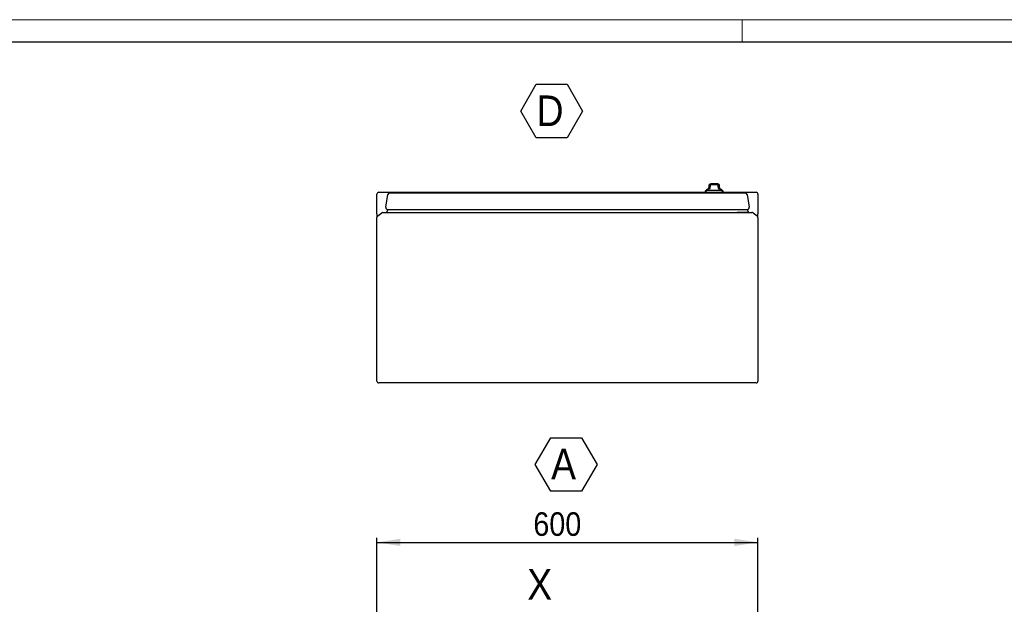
# Model space of a CAD drawing. Header units: millimetres. Extents: x 0 to 5887, y -1 to 4157.
# Tile 5 of 6: x 1806 to 3356, y 3238 to 4157. Entities that reach past the tile are written whole.
import ezdxf

# ---------------------------------------------------------------- set-up
doc = ezdxf.new("R2010")
doc.units = ezdxf.units.MM
doc.header["$LTSCALE"] = 7
doc.layers.add('FORMAT', color=7, linetype='Continuous')
doc.styles.add('SLDTEXTSTYLE3', font='Gothic.ttf', dxfattribs={"width": 0.913})
doc.dimstyles.new('SLDDIMSTYLE4', dxfattribs={"dimtxt": 37.041667, "dimasz": 37.041667, "dimexe": 0, "dimexo": 0.0625, "dimgap": 9.260417, "dimtad": 1, "dimrnd": 1e-09, "dimzin": 12, "dimdsep": 46, "dimtxsty": 'SLDTEXTSTYLE3', "dimsah": 1, "dimcen": 0.09, "dimadec": 0, "dimazin": 3, "dimtfac": 1, "dimtofl": 0, "dimtmove": 0, "dimatfit": 3, "dimfxl": 1, "dimfrac": 2, "dimtolj": 1, "dimtzin": 12, "dimarcsym": 0})

# ---------------------------------------------------------------- blocks, each defined once
blk = doc.blocks.new('SW_NOTE_0_9')
at = {"layer": 'FORMAT', "color": 0}
for p, q in [((-24.9, 36.9), (-0.5, 79)), ((-0.5, 79), (48.1, 79)), ((48.1, 79), (72.4, 36.9)), ((-0.5, -5.2), (-24.9, 36.9)), ((72.4, 36.9), (48.1, -5.2)), ((48.1, -5.2), (-0.5, -5.2))]:
    blk.add_line(p, q, dxfattribs=at)
at = {"layer": 'FORMAT', "color": 0, "insert": (0, 61.5), "char_height": 48.2, "attachment_point": 1, "style": 'SLDTEXTSTYLE3'}
blk.add_mtext('A', dxfattribs=at)
blk = doc.blocks.new('SW_NOTE_0_11')
at = {"layer": 'FORMAT', "color": 0}
for p, q in [((-24.7, 36.9), (-0.4, 79)), ((-0.4, 79), (48.2, 79)), ((48.2, 79), (72.5, 36.9)), ((-0.4, -5.2), (-24.7, 36.9)), ((72.5, 36.9), (48.2, -5.2)), ((48.2, -5.2), (-0.4, -5.2))]:
    blk.add_line(p, q, dxfattribs=at)
at = {"layer": 'FORMAT', "color": 0, "insert": (0, 61.5), "char_height": 48.2, "attachment_point": 1, "style": 'SLDTEXTSTYLE3'}
blk.add_mtext('D', dxfattribs=at)
blk = doc.blocks.new('_D_14')
at = {"layer": 'FORMAT'}
for p, q in [((2368.2, 3183), (2368.2, 3342.2)), ((2368.2, 3335.2), (2968.2, 3335.2)), ((2968.2, 3183), (2968.2, 3342.2))]:
    blk.add_line(p, q, dxfattribs=at)
for points in [[(2368.2, 3335.2), (2405.2, 3329.5), (2405.2, 3340.9)], [(2968.2, 3335.2), (2931.1, 3340.9), (2931.1, 3329.5)]]:
    blk.add_solid(points, dxfattribs=at)
at = {"layer": 'FORMAT', "insert": (2614.5, 3382.5), "char_height": 37.04, "attachment_point": 1, "style": 'SLDTEXTSTYLE3'}
blk.add_mtext('600', dxfattribs=at)

msp = doc.modelspace()

# ---------------------------------------------------------------- linework, layer by layer
at = {"color": 7, "linetype": 'Continuous', "lineweight": 18}
for p, q in [((5887.024354, 4157.430332), (0.024354, 4157.430332)), ((2943.524354, 4122.430332), (2943.524354, 4157.430332))]:
    msp.add_line(p, q, dxfattribs=at)
at = {"color": 7, "linetype": 'Continuous', "lineweight": 25}
for p, q in [((35.024354, 4122.430332), (5852.024354, 4122.430332)), ((2890.690228, 3892.020914), (2890.690228, 3891.686977)), ((2890.690228, 3892.020914), (2892.690228, 3892.020914)), ((2890.740228, 3896.154481), (2890.740228, 3893.220544)), ((2892.690228, 3892.020914), (2892.690228, 3894.620914)), ((2904.690228, 3897.620914), (2893.690228, 3897.620914)), ((2904.740228, 3899.154481), (2893.740228, 3899.154481)), ((2905.690228, 3894.620914), (2905.690228, 3892.020914)), ((2905.690228, 3892.020914), (2907.690228, 3892.020914)), ((2907.690228, 3891.686977), (2907.690228, 3892.020914)), ((2907.740228, 3893.220544), (2907.740228, 3896.154481)), ((2368.190228, 3851.96187), (2368.190228, 3883.030085)), ((2371.190228, 3886.030085), (2885.190228, 3886.030085)), ((2381.984214, 3862.610267), (2385.463425, 3882.341858)), ((2388.417849, 3884.820914), (2947.962607, 3884.820914)), ((2887.690228, 3888.820914), (2885.190228, 3886.320914)), ((2885.190228, 3886.320914), (2885.190228, 3884.820914)), ((2885.190228, 3886.320914), (2913.190228, 3886.320914)), ((2887.740228, 3890.354481), (2885.240228, 3887.854481)), ((2885.240228, 3887.854481), (2885.240228, 3886.370914)), ((2885.240228, 3887.854481), (2886.723795, 3887.854481)), ((2910.690228, 3888.820914), (2887.690228, 3888.820914)), ((2890.181688, 3890.354481), (2887.740228, 3890.354481)), ((2889.440229, 3889.520914), (2899.190228, 3889.520914)), ((2889.490229, 3891.054481), (2890.587581, 3891.054481)), ((2899.190228, 3889.520914), (2908.940227, 3889.520914)), ((2907.792875, 3891.054481), (2908.990227, 3891.054481)), ((2910.740228, 3890.354481), (2908.198768, 3890.354481)), ((2913.190228, 3886.320914), (2910.690228, 3888.820914)), ((2913.240228, 3887.854481), (2910.740228, 3890.354481)), ((2911.656661, 3887.854481), (2913.240228, 3887.854481)), ((2913.156661, 3886.354481), (2913.240228, 3886.354481)), ((2913.190228, 3884.820914), (2913.190228, 3886.320914)), ((2913.190228, 3886.030085), (2965.190228, 3886.030085)), ((2913.240228, 3886.354481), (2913.240228, 3887.854481)), ((2950.91703, 3882.341858), (2954.396242, 3862.610267)), ((2968.190228, 3883.030085), (2968.190228, 3851.96187)), ((2368.190228, 3851.96187), (2368.190228, 3846.468384)), ((2368.190228, 3589.030085), (2368.190228, 3846.468384)), ((2369.469498, 3848.92584), (2375.984283, 3853.487541)), ((2377.705012, 3854.030085), (2958.675443, 3854.030085)), ((2385.438861, 3859.089323), (2383.163104, 3854.083518)), ((2383.163104, 3854.083518), (2953.217352, 3854.083518)), ((2383.163104, 3854.083518), (2400.925958, 3854.030085)), ((2384.938637, 3859.089323), (2951.441819, 3859.089323)), ((2953.217352, 3854.083518), (2935.454497, 3854.030085)), ((2944.740228, 3854.058018), (2944.740228, 3854.030085)), ((2950.941594, 3859.089323), (2953.217352, 3854.083518)), ((2960.396173, 3853.487541), (2966.910957, 3848.92584)), ((2968.190228, 3846.468384), (2968.190228, 3851.96187)), ((2968.190228, 3846.468384), (2968.190228, 3589.030085)), ((2965.190228, 3586.030085), (2371.190228, 3586.030085))]:
    msp.add_line(p, q, dxfattribs=at)
for centre, radius, start, end in [((2889.990228, 3891.055481), 0.5, 120, 180.114591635), ((2888.690228, 3891.686977), 2, 300, 0), ((2888.740228, 3893.220544), 2, 300, 0), ((2893.740228, 3896.154481), 3, 90, 180), ((2893.690228, 3894.620914), 3, 90, 109.499208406), ((2904.690228, 3894.620914), 3, 70.530956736, 90), ((2904.740228, 3896.154481), 3, 0, 90), ((2909.690228, 3891.686977), 2, 180, 240), ((2909.740228, 3893.220544), 2, 180, 240), ((2908.490228, 3891.055481), 0.5, 359.885408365, 60), ((2371.190228, 3883.030085), 3, 90, 180), ((2388.417849, 3881.820914), 3, 90, 170), ((2889.940228, 3888.270914), 1.25, 90, 153.896118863), ((2889.990228, 3889.804481), 1.25, 90, 153.896118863), ((2889.940228, 3889.521914), 0.5, 120, 180.114591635), ((2908.440228, 3888.270914), 1.25, 26.103881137, 90), ((2908.490228, 3889.804481), 1.25, 26.103881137, 90), ((2908.440228, 3889.521914), 0.5, 359.885408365, 60), ((2947.962607, 3881.820914), 3, 10, 90), ((2965.190228, 3883.030085), 3, 0, 90), ((2384.938637, 3862.089323), 3, 170, 270), ((2951.441819, 3862.089323), 3, 270, 10), ((2371.190228, 3846.468384), 3, 125, 180), ((2377.705012, 3851.030085), 3, 90, 125), ((2958.675443, 3851.030085), 3, 55, 90), ((2965.190228, 3846.468384), 3, 0, 55), ((2371.190228, 3589.030085), 3, 180, 270), ((2965.190228, 3589.030085), 3, 270, 0)]:
    msp.add_arc(centre, radius, start, end, dxfattribs=at)
for points, knots in [([(2892.690228, 3897.44925), (2892.690228, 3897.449281), (2892.690228, 3897.477589), (2892.690228, 3897.405256), (2892.690228, 3897.1909), (2892.690228, 3896.758058), (2892.690228, 3896.198552), (2892.690228, 3895.486977), (2892.690228, 3894.942833), (2892.690228, 3894.653132), (2892.690228, 3894.620914)], [0, 0, 0, 0, 0.0002431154, 0.2284903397, 0.4558312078, 0.6069886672, 0.7591139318, 0.8721050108, 0.9857766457, 1, 1, 1, 1]), ([(2894.407448, 3897.620914), (2894.455724, 3897.680006), (2894.748276, 3898.038105), (2895.776951, 3898.573719), (2897.380369, 3898.934428), (2899.159544, 3899.002467), (2900.787563, 3898.949911), (2902.162169, 3898.728311), (2903.265859, 3898.277731), (2903.89872, 3897.913209), (2904.096413, 3897.624904), (2904.099149, 3897.620914)], [0, 0, 0, 0, 0.0221231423, 0.1340650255, 0.3246990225, 0.4989086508, 0.6492001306, 0.7988948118, 0.8984258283, 0.9985941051, 1, 1, 1, 1]), ([(2905.690228, 3894.620914), (2905.690228, 3894.788567), (2905.690228, 3895.174754), (2905.690228, 3895.753458), (2905.690228, 3896.394668), (2905.690228, 3897.060515), (2905.690228, 3897.381595), (2905.690228, 3897.475028), (2905.690228, 3897.449339), (2905.690228, 3897.449338)], [0, 0, 0, 0, 0.0738619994, 0.17013915, 0.2754649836, 0.4455724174, 0.7352607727, 0.9999905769, 1, 1, 1, 1])]:
    msp.add_open_spline(points, degree=3, knots=knots, dxfattribs=at)

# ---------------------------------------------------------------- block references
at = {"layer": 'FORMAT'}
for name, p in [('SW_NOTE_0_11', (2619.559683, 3976.768074)), ('SW_NOTE_0_9', (2642.411498, 3420.885721))]:
    msp.add_blockref(name, p, dxfattribs=at)

# ---------------------------------------------------------------- texts
at = {"color": 7, "linetype": 'Continuous', "insert": (2604.866531, 3293.104259), "char_height": 48.154167, "attachment_point": 1, "style": 'SLDTEXTSTYLE3'}
msp.add_mtext('X', dxfattribs=at)

# ---------------------------------------------------------------- dimensions: what is measured, and where the dimension line sits
at = {"layer": 'FORMAT'}
dim = msp.add_linear_dim(base=(2968.190228, 3335.165603), p1=(2368.190228, 3175.96945), p2=(2968.190228, 3175.96945), dimstyle='SLDDIMSTYLE4', dxfattribs=at)
dim.commit()
dim.dimension.update_dxf_attribs({"geometry": '_D_14', "text_midpoint": (2655.563733, 3335.165603), "dimtype": 160})

doc.saveas('drawing.dxf')
